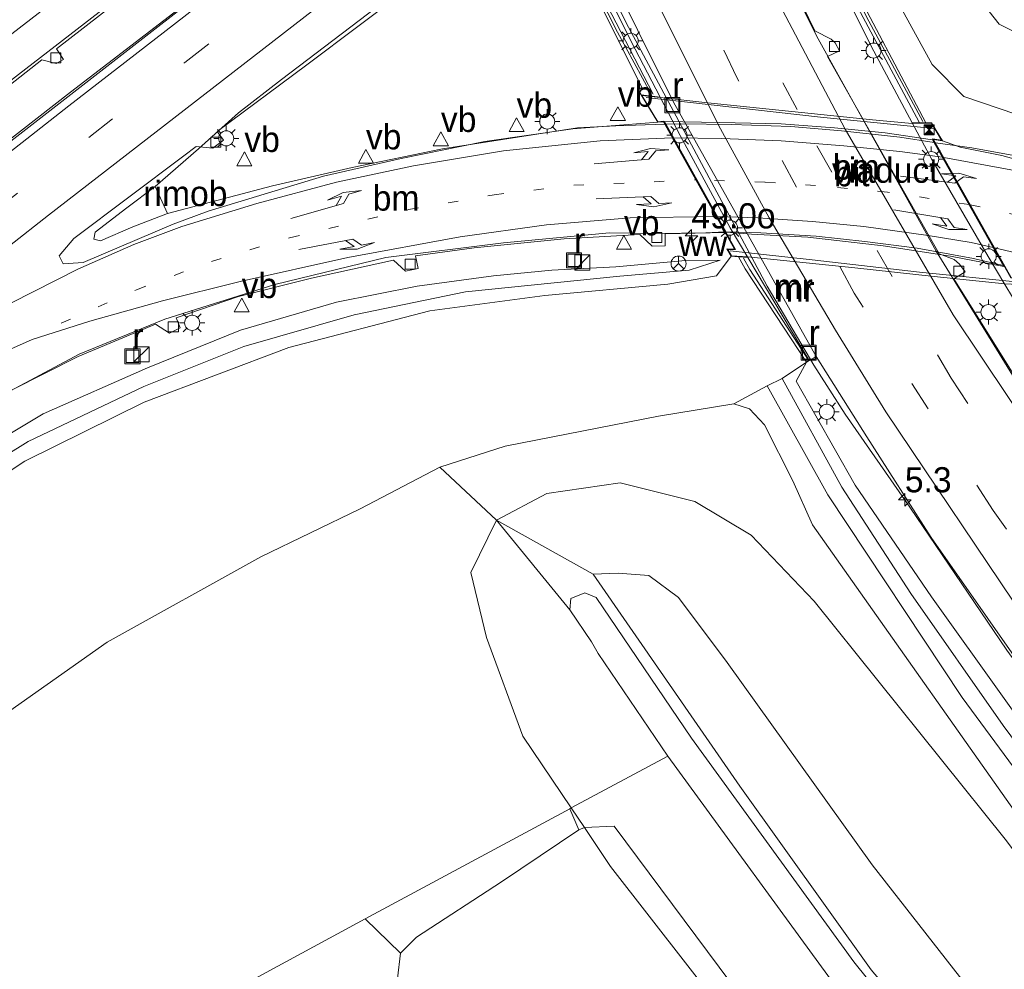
# Model space of a CAD drawing. Header units: millimetres. Extents: x 82463 to 85160, y 450000 to 452470.
# Tile 43 of 98: x 83628 to 83726, y 450859 to 450954. Entities that reach past the tile are written whole.
import ezdxf
from ezdxf.enums import TextEntityAlignment as Align

# ---------------------------------------------------------------- set-up
doc = ezdxf.new("R2010")
doc.units = ezdxf.units.MM
doc.linetypes.add('13strp', pattern=[4, 1, -3])
doc.linetypes.add('39strp', pattern=[12, 3, -9])
for name, color, linetype, lineweight in [('af-b1-rasterhekwerk', 8, 'hekwerk', 18), ('af-b5-muur', 8, 'muur', 18), ('af-bs-muur', 8, 'muur', 18), ('af-bs-rasterhekwerk', 8, 'hekwerk', 18), ('as-bs-kilometr', 13, 'Continuous', 18), ('bp-b5-boom', 93, 'Continuous', 18), ('bw-bs-rona', 8, 'Continuous', 18), ('gr-b1-geleiderail', 213, 'geleiderail', 18), ('gr-b5-rimob', 213, 'Continuous', 18), ('gr-bs-geleiderail', 213, 'geleiderail', 18), ('gw-bs-insteekwatergang', 93, 'Continuous', 18), ('gw-bs-kruinlijn', 93, 'Continuous', 18), ('gw-bs-teenlijn', 93, 'Continuous', 18), ('kw-b6-viaduct', 173, 'Continuous', 18), ('mk-b1-13streep 0.45', 8, '13strp', 18), ('mk-b1-pijlli750', 8, 'Continuous', 18), ('mk-b1-pijlre750', 8, 'Continuous', 18), ('mk-b1-streep 0.15', 8, 'Continuous', 18), ('mk-bs-13streep 0.45', 8, '13strp', 18), ('mk-bs-39streep 0.15', 8, '39strp', 18), ('mk-bs-pijlli750', 8, 'Continuous', 18), ('mk-bs-pijlre750', 8, 'Continuous', 18), ('mk-bs-streep 0.15', 8, 'Continuous', 18), ('og-b1-inrichtingselement', 253, 'Continuous', 18), ('og-b1-terreinafscheiding', 253, 'Continuous', 18), ('og-bs-inrichtingselement', 253, 'Continuous', 18), ('og-bs-maaiveld', 253, 'Continuous', 18), ('og-bs-terreinafscheiding', 253, 'Continuous', 18), ('vh-b6-verh_soort', 8, 'Continuous', 18), ('wh-bs-kolk', 8, 'Continuous', 18), ('wh-bs-put', 8, 'Continuous', 18), ('wh-bs-waterlijn', 133, 'Continuous', 18), ('wm-bs-lichtmast', 8, 'Continuous', 18), ('wm-bs-verkeersbord', 8, 'Continuous', 18)]:
    doc.layers.add(name, color=color, linetype=linetype, lineweight=lineweight)
doc.styles.add('rtw_iso', font='iso-rtw.shx')
doc.linetypes.add('geleiderail', pattern='A,2,-1,[175,RTW.shx,S=0.5,R=0,X=0,Y=0],-1', length=4)
doc.linetypes.add('hekwerk', pattern='A,7,-1.5,[1,RTW.shx,S=0.75,R=0,X=0,Y=0],-1.5', length=10)
doc.linetypes.add('muur', pattern='A,8,-1,[6,RTW.shx,S=0.75,R=90,X=0,Y=0],-1', length=10)

# ---------------------------------------------------------------- blocks, each defined once
blk = doc.blocks.new('dtbattr-r')
at = {"style": 'rtw_iso'}
blk.add_attdef('TAG', text='', height=2.5, dxfattribs=at).set_placement((0, 0), align=Align.MIDDLE_CENTER)
blk = doc.blocks.new('kolk')
blk.add_lwpolyline([(-0.5, -0.5), (0.5, -0.5), (0.5, 0.5), (-0.5, 0.5)], close=True)
blk = doc.blocks.new('put')
for p, q in [((0.75, 0.75), (-0.75, 0.75)), ((-0.75, 0.75), (-0.75, -0.75)), ((0.75, -0.75), (0.75, 0.75)), ((-0.75, -0.75), (0.75, -0.75))]:
    blk.add_line(p, q)
blk.add_lwpolyline([(-0.625, 0.625), (0.625, 0.625), (0.625, -0.625), (-0.625, -0.625)], close=True)
blk = doc.blocks.new('dtbattr')
at = {"style": 'rtw_iso'}
blk.add_attdef('TAG', (0.591, 0.868), '', height=2.5, dxfattribs=at)
blk = doc.blocks.new('verkeersbord')
for p, q in [((0, 0.75), (-0.75, -0.625)), ((0.75, -0.625), (0, 0.75)), ((-0.75, -0.625), (0.75, -0.625))]:
    blk.add_line(p, q)
blk = doc.blocks.new('wegwijzer')
for q in [(-0.53, -0.53), (0, 0.75), (0.53, -0.53)]:
    blk.add_line((0, 0), q)
blk.add_circle((0, 0), 0.75)
blk = doc.blocks.new('camera')
h = blk.add_hatch(color=256)
h.paths.add_polyline_path([(0.5, 0.5), (-0.5, 0.5), (0, 0)])
h.paths.add_polyline_path([(0, 0), (-0.5, -0.5), (0.5, -0.5)])
for p, q in [((-0.5, 0.5), (0.5, -0.5)), ((0.5, 0.5), (-0.5, -0.5))]:
    blk.add_line(p, q)
blk.add_lwpolyline([(-0.5, 0.5), (0.5, 0.5), (0.5, -0.5), (-0.5, -0.5)], close=True)
blk = doc.blocks.new('pijll')
for p, q in [((5.7, 1.05, 0.1), (4, 0.75, 0.1)), ((7.5, 0.75, 0.1), (5.7, 1.05, 0.1)), ((0, 0, 0.1), (5.45, 0, 0.1)), ((4, 0.75, 0.1), (5.45, 0.75, 0.1)), ((5.45, 0.75, 0.1), (4.7, 0, 0.1)), ((6.2, 0.75, 0.1), (5.45, 0, 0.1)), ((7.5, 0.75, 0.1), (6.2, 0.75, 0.1))]:
    blk.add_line(p, q)
blk = doc.blocks.new('pijlr')
for p, q in [((0, 0, 0.1), (5.45, 0, 0.1)), ((5.45, -0.75, 0.1), (4.7, 0, 0.1)), ((6.2, -0.75, 0.1), (5.45, 0, 0.1)), ((4, -0.75, 0.1), (5.45, -0.75, 0.1)), ((5.7, -1.05, 0.1), (4, -0.75, 0.1)), ((7.5, -0.75, 0.1), (5.7, -1.05, 0.1)), ((7.5, -0.75, 0.1), (6.2, -0.75, 0.1))]:
    blk.add_line(p, q)
blk = doc.blocks.new('dtbattr-l')
at = {"style": 'rtw_iso'}
blk.add_attdef('TAG', (0, 0), '', height=2.5, dxfattribs=at)
blk = doc.blocks.new('kast')
blk.add_line((-0.75, -0.75), (0.75, 0.75))
blk.add_lwpolyline([(-0.75, 0.75), (0.75, 0.75), (0.75, -0.75), (-0.75, -0.75)], close=True)
blk = doc.blocks.new('lantaarnpaal')
for p, q in [((0, 0.75), (0, 1.25)), ((-0.75, 0), (-1.25, 0)), ((-0.884, 0.884), (-0.53, 0.53)), ((0.53, 0.53), (0.884, 0.884)), ((0.75, 0), (1.25, 0)), ((-0.53, -0.53), (-0.884, -0.884)), ((0, -0.75), (0, -1.25)), ((0.53, -0.53), (0.884, -0.884))]:
    blk.add_line(p, q)
blk.add_circle((0, 0), 0.75)
blk = doc.blocks.new('hecto')
for p, q in [((0, 0.625), (-0.625, 0)), ((0, -0.625), (0, 0.625)), ((-0.625, 0), (0.625, 0)), ((0.625, 0), (0, -0.625))]:
    blk.add_line(p, q)

msp = doc.modelspace()

# ---------------------------------------------------------------- linework, layer by layer
at = {"layer": 'af-b1-rasterhekwerk'}
for points in [[(83690.655, 450946.185, 6.651), (83707.983, 450944.205, 6.431), (83719.252, 450943.093, 6.224)], [(83727.733, 450927.81, 5.388), (83717.828, 450928.817, 5.512), (83707.172, 450930.02, 5.719), (83699.009, 450930.923, 5.953)]]:
    msp.add_polyline3d(points, dxfattribs=at)
at = {"layer": 'af-b5-muur'}
for points in [[(83718.451, 450943.655, 6.131), (83717.098, 450943.644, -0.656), (83713.282, 450950.773, -0.656), (83708.308, 450960.718, -0.656), (83703.4, 450970.99, -0.656), (83700.836, 450976.488, 0.033), (83699.5, 450980.095, 0.049), (83700.385, 450980.793, 5.944), (83700.544, 450980.493, 5.942), (83710.46, 450958.811, 6.131)], [(83681.537, 450966.562, 0.128), (83684.447, 450961.281, 0.128), (83689.146, 450951.814, 0.128), (83692.051, 450946.214, 0.128), (83690.146, 450946.445, 6.678), (83689.858, 450946.921, 6.722), (83690.226, 450947.149, 6.722), (83681.028, 450965.689, 6.293), (83680.476, 450965.307, 6.293), (83680.291, 450965.641, 6.293)], [(83706.856, 450920.03, 0.197), (83706.597, 450919.848, 0.105), (83700.515, 450929.132, 5.892), (83699.835, 450930.342, 5.878), (83700.752, 450930.275, 0.143)]]:
    msp.add_polyline3d(points, close=True, dxfattribs=at)
msp.add_polyline3d([(83686.27, 450959.991, 0.252), (83693.376, 450945.704, -0.103), (83707.551, 450920.427, -0.117), (83706.856, 450920.03, 0.197), (83700.752, 450930.275, 0.143), (83698.996, 450933.223, 0.128), (83694.036, 450942.387, 0.128), (83692.051, 450946.214, 0.128), (83689.146, 450951.814, 0.128), (83684.447, 450961.281, 0.128)], dxfattribs=at)
at = {"layer": 'af-bs-muur'}
for points in [[(83717.78, 450943.733, 6.178), (83709.681, 450958.94, 6.155), (83701.926, 450975.393, 6.137), (83699.871, 450980.197, 6.137)], [(83691.349, 450946.491, 6.739), (83686.318, 450956.244, 6.606), (83683.046, 450962.848, 6.523), (83681.498, 450966.379, 6.417)], [(83706.78, 450920.036, 0.986), (83700.964, 450929.072, 5.857), (83700.329, 450930.199, 5.88)]]:
    msp.add_polyline3d(points, dxfattribs=at)
at = {"layer": 'af-bs-rasterhekwerk'}
for points in [[(83700.22, 450980.358, 5.971), (83704.53, 450970.813, 6.036), (83708.707, 450961.895, 6.132), (83712.791, 450953.746, 6.187), (83718.15, 450943.791, 6.201)], [(83681.248, 450966.168, 6.403), (83684.958, 450958.293, 6.569), (83687.801, 450952.672, 6.67), (83691.107, 450946.565, 6.725)], [(83597.217, 450828.949, -0.88), (83596.469, 450829.65, -0.735), (83579.832, 450846.536, -0.037), (83588.588, 450854.468, -0.01), (83594.996, 450859.547, -0.011), (83612.749, 450873.732, 0.174), (83625.13, 450883.586, 0.229), (83637.07, 450892.02, 0.16), (83652.344, 450900.491, 0.059), (83662.234, 450905.26, 0.188), (83670.156, 450909.425, 0.695), (83675.789, 450904.14, 0.229), (83683.083, 450895.21, -4.553)], [(83692.818, 450880.673, -4.553), (83683.22, 450875.515, -0.983), (83683.069, 450875.434, -0.927), (83662.715, 450864.489, -0.765), (83630.01, 450846.772, -0.735), (83606.773, 450834.962, -0.712), (83596.469, 450829.65, -0.735)], [(83662.715, 450864.489, -0.765), (83666.23, 450861.064, -0.617), (83665.934, 450858.554, -0.626), (83681.227, 450838.199, -0.663), (83683.686, 450835.218, -0.805), (83690.438, 450826.46, -0.92), (83691.961, 450825.18, -0.971), (83694.524, 450824.14, -0.971), (83706.951, 450833.273, -0.934), (83710.814, 450836.477, -0.934), (83712.144, 450838.068, -1.094), (83712.122, 450840.88, -1.508), (83699.065, 450858.143, -1.444), (83687.487, 450873.71, -1.467), (83684.532, 450873.566, -0.928), (83683.957, 450873.331, -0.87), (83683.069, 450875.434, -0.927)], [(83666.23, 450861.064, -0.617), (83667.837, 450862.68, -0.713), (83676.273, 450868.182, -0.755), (83683.957, 450873.331, -0.87)]]:
    msp.add_polyline3d(points, dxfattribs=at)
at = {"layer": 'bp-b5-boom'}
msp.add_polyline3d([(83701.105, 450902.649, -0.204), (83707.347, 450896.087, -0.813), (83726.351, 450872.425, -0.928), (83750.385, 450840.503, -1.509), (83771.271, 450813.468, -2.344), (83789.868, 450787.524, -2.893), (83800.855, 450770.421, -3.179), (83789.901, 450780.777, -3.179), (83775.135, 450795.474, -3.192), (83760.073, 450812.639, -3.308), (83746.274, 450828.595, -3.368), (83729.896, 450848.406, -3.372), (83713.117, 450869.863, -3.266), (83698.719, 450889.997, -3.215), (83693.879, 450896.451, -3.206), (83690.923, 450898.638, -3.169), (83687.87, 450898.88, -3.349), (83685.391, 450898.77, -3.571), (83675.789, 450904.14, 0.229), (83680.772, 450906.776, 0.049), (83688.066, 450907.854, -0.144), (83695.481, 450905.999, -0.121)], close=True, dxfattribs=at)
at = {"layer": 'gr-b1-geleiderail'}
for points in [[(83719.286, 450941.69, 6.802), (83715.86, 450942.223, 6.826), (83710.06, 450942.869, 6.959), (83705.024, 450943.287, 7.019), (83699.176, 450943.494, 7.143), (83694.11, 450943.563, 7.212), (83692.634, 450943.52, 7.225)], [(83698.6, 450932.818, 6.577), (83702.068, 450932.724, 6.532), (83707.571, 450932.366, 6.44), (83712.382, 450931.834, 6.344), (83717.607, 450931.176, 6.197), (83723.204, 450930.169, 6.077), (83726.16, 450929.473, 6.009)]]:
    msp.add_polyline3d(points, dxfattribs=at)
at = {"layer": 'gr-b5-rimob'}
msp.add_polyline3d([(83639.634, 450933.296, 7.561), (83636.418, 450931.928, 7.612), (83635.766, 450932.081, 7.612), (83635.892, 450932.765, 7.603), (83639.036, 450935.214, 7.529), (83641.86, 450937.32, 7.465), (83643.083, 450934.628, 7.649)], close=True, dxfattribs=at)
at = {"layer": 'gr-bs-geleiderail'}
for points in [[(83830.718, 450785.29, -1.394), (83823.771, 450793.999, -1.38), (83813.775, 450806.625, -1.329), (83787.914, 450837.835, -0.919), (83771.876, 450857.441, -0.619), (83759.198, 450873.453, -0.481), (83747.336, 450888.91, -0.297), (83731.474, 450911.888, -0.172), (83727.088, 450918.558, -0.156), (83719.496, 450930.899, -0.017), (83707.589, 450952.3, 0.096), (83701.516, 450964.592, 0.116), (83698.167, 450972.21, 0.122), (83693.677, 450982.783, 0.131), (83688.619, 450996.306, 0.164), (83682.035, 451017.099, 0.179), (83677.028, 451037.329, 0.274), (83674.067, 451053.05, 0.325), (83671.785, 451068.085, 0.359), (83670.922, 451075.931, 0.331), (83670.511, 451081.751, 0.376)], [(83818.933, 450774.488, -1.868), (83814.584, 450780.057, -1.744), (83801.356, 450796.463, -1.302), (83787.631, 450813.3, -1.09), (83770.022, 450834.441, -0.375), (83754.415, 450853.96, 0.04), (83744.099, 450867.185, 0.243), (83734.649, 450879.972, 0.58), (83726.518, 450891.209, 0.626), (83716.869, 450905.433, 0.704), (83710.443, 450914.671, 0.644), (83707.337, 450919.56, 0.631), (83702.695, 450927.392, 0.624), (83688.654, 450953.657, 0.706), (83683.023, 450965.054, 0.706), (83676.923, 450979.927, 0.706), (83673.022, 450990.984, 0.706), (83668.866, 451003.446, 0.715), (83666.49, 451011.705, 0.725), (83663.279, 451022.649, 0.748), (83657.982, 451050.801, 0.982), (83656.336, 451061.956, 1.077), (83655.16, 451071.808, 1.097), (83654.378, 451079.092, 1.184)], [(83495.087, 450835.019, 9.186), (83502.489, 450841.314, 9.192), (83507.476, 450845.221, 9.183), (83515.211, 450851.498, 9.142), (83529.549, 450863.321, 9.059), (83545.113, 450876.183, 8.958), (83561.518, 450889.51, 8.724), (83577.275, 450902.242, 8.572), (83592.54, 450914.413, 8.351), (83606.421, 450925.573, 8.195), (83619.852, 450936.138, 8.007), (83633.452, 450946.699, 7.759), (83656.126, 450964.179, 7.313), (83660.198, 450967.405, 7.276), (83665.416, 450971.656, 7.203), (83669.164, 450974.761, 7.157), (83675.736, 450979.767, 6.236)], [(83494.631, 450840.184, 8.799), (83511.962, 450854.689, 8.811), (83538.773, 450876.848, 8.618), (83551.091, 450886.931, 8.563), (83566.696, 450899.625, 8.397), (83583.206, 450912.888, 8.232), (83598.795, 450925.321, 8.117), (83613.533, 450936.962, 7.832), (83628.269, 450948.463, 7.58), (83642.862, 450959.777, 7.258), (83655.56, 450969.593, 7.001), (83667.271, 450978.589, 6.757)], [(83641.86, 450937.32, 7.465), (83646.157, 450941.082, 7.41), (83650.148, 450944.642, 7.308), (83654.419, 450947.956, 7.258), (83673.297, 450962.36, 6.904)], [(83643.083, 450934.628, 7.649), (83653.521, 450937.395, 7.51), (83661.449, 450939.212, 7.363), (83670.406, 450941.056, 7.28), (83683.822, 450943.143, 7.252)], [(83692.521, 450943.517, 7.226), (83687.65, 450943.365, 7.18), (83683.822, 450943.143, 7.252)], [(83840.547, 450887.509, 0.77), (83836.296, 450888.479, 1.552), (83831.372, 450890.049, 1.694), (83826.739, 450891.766, 1.85), (83818.947, 450895.453, 2.241), (83812.819, 450898.651, 2.553), (83806.683, 450901.967, 2.999), (83798.262, 450906.833, 3.49), (83789.642, 450912.015, 3.987), (83781.309, 450917.052, 4.465), (83774.12, 450921.3, 4.763), (83768.245, 450924.496, 5.02), (83761.838, 450927.736, 5.292), (83756.536, 450930.242, 5.48), (83750.637, 450932.745, 5.691), (83745.163, 450934.823, 5.861), (83738.579, 450937.069, 6.059), (83733.253, 450938.792, 6.238), (83727.201, 450940.399, 6.431), (83723.038, 450941.149, 6.629), (83719.412, 450941.67, 6.801)], [(83698.483, 450932.821, 6.578), (83696.581, 450932.716, 6.546), (83691.718, 450932.639, 6.546), (83687.027, 450932.719, 6.648)], [(83687.027, 450932.719, 6.648), (83676.486, 450931.733, 6.726), (83664.767, 450930.273, 6.86), (83653.739, 450927.581, 7.045), (83642.816, 450924.139, 7.234), (83634.299, 450920.655, 7.349), (83622.041, 450914.109, 7.672), (83611.317, 450907.041, 7.925), (83599.04, 450897.889, 8.008), (83587.233, 450888.812, 8.165), (83565.765, 450872.052, 8.367), (83529.584, 450842.532, 8.82), (83508.121, 450824.678, 8.91), (83496.826, 450815.324, 8.846)]]:
    msp.add_polyline3d(points, dxfattribs=at)
at = {"layer": 'gw-bs-insteekwatergang'}
for points in [[(83790.151, 450748.104, -1.505), (83784.343, 450755.01, -1.537), (83755.658, 450786.596, -1.14), (83734.081, 450811.906, -1.076), (83712.144, 450838.068, -1.094), (83706.344, 450844.985, -1.099), (83687.126, 450869.713, -0.928), (83684.532, 450873.566, -0.928), (83683.22, 450875.515, -0.983), (83678.401, 450882.672, -0.753), (83674.803, 450892.483, -0.569), (83673.246, 450898.95, -0.264), (83675.789, 450904.14, 0.229)], [(83685.391, 450898.77, -3.571), (83699.96, 450877.691, -3.838), (83713.021, 450859.434, -3.861), (83731.264, 450837.838, -3.76), (83750.414, 450816.237, -3.677), (83763.418, 450801.162, -3.718), (83767.658, 450796.744, -3.773), (83780.154, 450780.965, -3.723), (83794.553, 450763.515, -3.732), (83799.835, 450756.981, -3.732)]]:
    msp.add_polyline3d(points, dxfattribs=at)
at = {"layer": 'gw-bs-kruinlijn'}
for points in [[(83800.94, 450909.082, 2.549), (83782.818, 450921.368, 3.614), (83769.601, 450928.944, 4.213), (83753.94, 450936.271, 4.808), (83740.556, 450940.707, 5.246), (83727.41, 450944.516, 5.523), (83722.234, 450946.279, 5.85), (83719.08, 450949.459, 6.039), (83713.362, 450959.924, 5.993), (83707.049, 450973.755, 6.081), (83706.111, 450978.84, 5.878), (83707.187, 450981.837, 5.744), (83710.783, 450985.84, 5.546), (83735.638, 451005.132, 4.968)], [(83503.394, 450813.101, 9.603), (83535.308, 450840.07, 9.621), (83569.112, 450868.054, 9.209), (83589.735, 450884.528, 9.138), (83605.965, 450896.707, 8.732), (83616.813, 450904.254, 8.594), (83629.225, 450911.954, 8.29), (83640.739, 450917.428, 7.921), (83650.656, 450921.404, 7.782), (83661.649, 450924.557, 7.653), (83672.692, 450926.832, 7.358), (83688.051, 450928.408, 6.749), (83694.924, 450929.011, 6.279), (83698.018, 450929.988, 5.855)], [(83704.18, 450918.236, 0.948), (83710.124, 450907.419, 1.078), (83716.978, 450896.835, 1.055), (83726.135, 450883.714, 0.948), (83737.789, 450868.053, 0.672), (83751.511, 450850.212, 0.321), (83767.074, 450830.645, -0.223), (83778.472, 450815.866, -0.582), (83788.485, 450805.089, -0.804), (83799.042, 450792.682, -1.025), (83810.868, 450778.308, -1.376), (83815.701, 450771.525, -1.551)], [(83814.392, 450770.325, -1.637), (83807.154, 450779.847, -1.44), (83795.791, 450793.657, -1.062), (83786.39, 450804.72, -0.864), (83780.725, 450810.704, -0.808), (83768.88, 450826.285, -0.393), (83748.632, 450851.633, 0.201), (83734.229, 450869.98, 0.621), (83722.084, 450886.495, 0.787), (83708.726, 450906.669, 1.064), (83702.678, 450917.482, 0.948)]]:
    msp.add_polyline3d(points, dxfattribs=at)
at = {"layer": 'gw-bs-teenlijn'}
for points in [[(83739.461, 451000.634, 3.066), (83718.013, 450982.415, 3.102), (83715.93, 450979.779, 3.107), (83715.112, 450976.302, 3.107), (83722.401, 450957.727, 3.097), (83725.739, 450953.478, 3.107), (83731.723, 450950.505, 3.12), (83745.426, 450945.832, 3.102), (83761.347, 450938.35, 3.047), (83777.515, 450929.091, 2.834), (83786.83, 450922.75, 2.645), (83800.94, 450909.082, 2.549)], [(83698.018, 450929.988, 5.855), (83694.556, 450929.951, 5.836), (83687.64, 450929.333, 5.836), (83681.289, 450929.008, 5.836), (83675.496, 450928.43, 5.906), (83667.884, 450927.42, 6.136), (83659.88, 450925.817, 6.256), (83650.343, 450923.031, 6.348), (83641.075, 450919.288, 6.583), (83630.715, 450914.727, 6.8), (83621.831, 450909.424, 7.058), (83608.608, 450900.925, 7.344), (83595.277, 450891.177, 7.469), (83575.652, 450875.978, 7.672), (83568.41, 450870.151, 7.692), (83533.824, 450842.237, 8.041), (83502.274, 450815.778, 8.172), (83501.525, 450814.007, 8.154)], [(83816.83, 450772.56, -2.686), (83816.475, 450773.043, -2.676), (83801.389, 450791.602, -2.206), (83790.479, 450804.893, -1.993), (83783.707, 450812.02, -1.97), (83770.561, 450829.353, -1.339), (83755.837, 450847.791, -0.988), (83743.416, 450863.411, -0.578), (83733.482, 450876.293, -0.269), (83719.008, 450896.514, -0.066), (83711.438, 450907.634, 0.012), (83705.575, 450917.975, 0.012), (83706.597, 450919.848, 0.105)], [(83699.383, 450915.705, 0.142), (83700.941, 450915.198, 0.142), (83702.423, 450913.611, 0.095), (83705.235, 450908.039, 0.054), (83707.188, 450903.679, -0.283), (83730.813, 450870.203, -0.67), (83741.094, 450857.027, -0.919), (83754.876, 450839.533, -1.26), (83774.837, 450814.656, -1.966), (83794.433, 450791.059, -2.492), (83812.232, 450768.345, -2.911)]]:
    msp.add_polyline3d(points, dxfattribs=at)
at = {"layer": 'kw-b6-viaduct'}
msp.add_polyline3d([(83713.151, 450943.951, 6.436), (83717.096, 450943.594, 6.348), (83719.007, 450943.611, 6.371), (83720.012, 450941.927, 6.105), (83719.126, 450942.076, 6.096), (83726.912, 450928.238, 5.379), (83727.805, 450928.144, 5.379), (83728.137, 450927.506, 5.37), (83727.629, 450927.559, 5.379), (83726.323, 450927.636, 5.379), (83719.276, 450928.369, 5.517), (83711.391, 450929.228, 5.682), (83700.756, 450930.325, 5.889), (83699.145, 450930.433, 6.008), (83698.775, 450931.068, 6.031), (83699.532, 450931.043, 6.031), (83692.419, 450943.804, 6.518), (83691.83, 450943.754, 6.541), (83690.242, 450946.383, 6.812), (83692.045, 450946.164, 6.844), (83696.772, 450945.656, 6.702)], close=True, dxfattribs=at)
at = {"layer": 'mk-b1-13streep 0.45'}
msp.add_polyline3d([(83722.755, 450935.524, 5.636), (83714.663, 450936.765, 5.824), (83707.489, 450937.414, 5.976), (83702.45, 450937.763, 6.054), (83695.726, 450937.973, 6.149)], dxfattribs=at)
at = {"layer": 'mk-b1-streep 0.15'}
for points in [[(83693.282, 450942.153, 6.417), (83693.279, 450942.153, 6.417)], [(83720.107, 450940.23, 5.938), (83715.882, 450940.8, 6.031), (83710.308, 450941.349, 6.151), (83704.091, 450941.856, 6.266), (83698.144, 450942.1, 6.376), (83693.397, 450942.152, 6.416)], [(83697.758, 450934.328, 5.924), (83701.767, 450934.201, 5.861), (83707.182, 450933.845, 5.769), (83712.281, 450933.327, 5.668), (83718.682, 450932.463, 5.517), (83722.979, 450931.738, 5.42), (83725.156, 450931.256, 5.385)]]:
    msp.add_polyline3d(points, dxfattribs=at)
at = {"layer": 'mk-bs-13streep 0.45'}
for points in [[(83632.517, 450923.723, 6.794), (83640.004, 450927.047, 6.739), (83647.448, 450929.876, 6.615), (83655.217, 450932.223, 6.481), (83667.05, 450935.017, 6.325), (83675.534, 450936.491, 6.256), (83683.461, 450937.443, 6.178), (83695.61, 450937.976, 6.151)], [(83722.88, 450935.505, 5.633), (83731.548, 450933.564, 5.36), (83739.852, 450931.064, 5.062), (83748.195, 450928.098, 4.786), (83759.153, 450923.49, 4.34), (83769.977, 450917.656, 3.918)]]:
    msp.add_polyline3d(points, dxfattribs=at)
at = {"layer": 'mk-bs-39streep 0.15'}
for points in [[(83824.145, 450779.265, -2.314), (83817.709, 450787.518, -2.173), (83808.142, 450799.421, -1.98), (83784.703, 450827.888, -1.491), (83761.35, 450856.424, -0.961), (83740.405, 450883.683, -0.546), (83725.158, 450905.09, -0.338), (83711.339, 450926.719, -0.287), (83699.668, 450948.157, -0.209), (83689.08, 450970.53, -0.112), (83682.724, 450986.769, 0.008), (83674.886, 451008.716, 0.008), (83668.82, 451031.233, 0.008), (83665.517, 451049.7, 0.008), (83661.871, 451077.349, 0.197), (83660.802, 451093.174, 0.315)], [(83664.553, 451088.761, 0.031), (83664.638, 451086.927, 0.012), (83666.663, 451065.716, -0.181), (83668.821, 451052.018, -0.287), (83673.317, 451030.155, -0.287), (83678.716, 451009.317, -0.287), (83684.262, 450993.592, -0.287), (83692.314, 450972.204, -0.287), (83698.517, 450958.173, -0.292), (83707.626, 450941.351, -0.504), (83720.96, 450918.249, -0.518), (83734.574, 450897.925, -0.587), (83750.728, 450875.826, -0.873), (83764.074, 450858.765, -1.053), (83787.448, 450830.159, -1.542), (83804.967, 450808.927, -1.874), (83820.533, 450789.826, -2.1), (83826.81, 450781.708, -2.23)], [(83495.637, 450828.792, 8.361), (83513.66, 450844.06, 8.374), (83531.989, 450859.29, 8.287), (83550.736, 450874.78, 8.103), (83569.242, 450889.883, 7.947), (83588.085, 450904.985, 7.713), (83606.925, 450919.963, 7.492), (83625.802, 450934.822, 7.125), (83644.809, 450949.662, 6.803), (83663.734, 450964.288, 6.504), (83677.513, 450974.907, 6.228)]]:
    msp.add_polyline3d(points, dxfattribs=at)
at = {"layer": 'mk-bs-streep 0.15'}
for points in [[(83656.871, 451097.799, 0.471), (83656.945, 451094.122, 0.45), (83658.244, 451076.292, 0.331), (83660.403, 451058.677, 0.199), (83662.598, 451045.666, 0.177), (83665.647, 451030.391, 0.132), (83669.506, 451015.014, 0.113), (83674.144, 450999.472, 0.133), (83679.594, 450983.86, 0.127), (83685.762, 450968.872, 0.078), (83691.316, 450956.535, 0.092), (83697.854, 450943.424, 0.021), (83702.869, 450934.219, -0.038), (83709.48, 450923.033, -0.123), (83714.476, 450914.904, -0.108), (83728.42, 450894.15, -0.241), (83742.527, 450874.754, -0.467), (83756.456, 450856.829, -0.813), (83771.078, 450838.74, -1.168), (83787.082, 450819.311, -1.62), (83804.828, 450797.804, -2.072), (83819.271, 450779.818, -2.353), (83821.55, 450776.887, -2.414)], [(83829.482, 450784.157, -1.994), (83826.356, 450788.218, -1.961), (83808.192, 450810.536, -1.777), (83782.53, 450841.756, -1.399), (83757.056, 450873.503, -0.947), (83737.869, 450899.581, -0.73), (83721.169, 450924.565, -0.596), (83710.438, 450943.008, -0.495), (83703.207, 450956.77, -0.421), (83694.38, 450976.226, -0.38), (83688.34, 450991.293, -0.172), (83681.707, 451010.926, -0.172), (83675.946, 451032.811, -0.172), (83671.978, 451055.035, -0.172), (83670.651, 451063.553, -0.177), (83669.265, 451075.113, -0.14), (83668.659, 451083.931, -0.08)], [(83494.253, 450844.46, 8.165), (83514.383, 450861.321, 8.09), (83535.302, 450878.628, 8.007), (83553.968, 450893.889, 7.837), (83580.411, 450915.247, 7.635), (83598.437, 450929.644, 7.387), (83619, 450945.857, 7.143), (83636.181, 450959.179, 6.702), (83656.103, 450974.508, 6.367), (83672.693, 450987.186, 6.011)], [(83495.229, 450833.419, 8.468), (83514.292, 450849.337, 8.411), (83531.087, 450863.283, 8.365), (83551.499, 450880.147, 8.085), (83574.718, 450898.986, 7.874), (83593.967, 450914.373, 7.699), (83614.072, 450930.293, 7.456), (83633.281, 450945.335, 7.111), (83646.772, 450955.791, 6.877), (83665.971, 450970.625, 6.532), (83676.225, 450978.43, 6.409)], [(83678.864, 450971.213, 6.281), (83662.32, 450958.554, 6.463), (83631.265, 450934.469, 6.991), (83619.58, 450925.334, 7.272), (83599.541, 450909.417, 7.426), (83589.874, 450901.636, 7.536), (83577.889, 450892.017, 7.636), (83571.229, 450886.761, 7.701)], [(83693.279, 450942.153, 6.417), (83686.097, 450941.85, 6.408), (83676.481, 450940.879, 6.408), (83667.517, 450939.378, 6.504), (83659.883, 450937.745, 6.596), (83651.961, 450935.617, 6.72), (83644.497, 450933.327, 6.808), (83639.722, 450931.559, 6.835), (83634.154, 450929.106, 6.895), (83627.586, 450925.735, 6.991), (83621.547, 450922.472, 7.157)], [(83720.231, 450940.213, 5.935), (83727.644, 450938.843, 5.673), (83733.698, 450937.31, 5.484), (83743.985, 450934.077, 5.14), (83753.739, 450930.42, 4.795), (83762.045, 450926.728, 4.52), (83770.345, 450922.331, 4.147), (83780.899, 450916.067, 3.679), (83790.05, 450910.403, 3.224), (83800.649, 450903.948, 2.631), (83810.681, 450898.229, 2.02), (83822.362, 450892.203, 1.386), (83832.674, 450888.158, 0.986), (83840.301, 450886.149, 0.738)], [(83496.449, 450819.593, 8.202), (83507.696, 450829.17, 8.227), (83525.027, 450843.537, 8.195), (83538.423, 450854.508, 8.08), (83552.052, 450865.547, 7.906), (83562.963, 450874.332, 7.768), (83576.855, 450885.32, 7.644), (83587.048, 450893.279, 7.561), (83597.805, 450901.477, 7.419), (83608.155, 450909.071, 7.263), (83615.006, 450913.889, 7.226), (83621.692, 450918.062, 7.051), (83625.637, 450920.341, 6.936), (83629.611, 450922.1, 6.872), (83635.36, 450923.929, 6.748), (83642.584, 450925.965, 6.61), (83650.311, 450927.859, 6.454), (83661.02, 450930.267, 6.256), (83672.163, 450932.31, 6.109), (83680.768, 450933.513, 6.013), (83689.062, 450934.21, 5.953), (83697.651, 450934.331, 5.926)], [(83856.124, 450868.495, 1.01), (83849.776, 450868.769, 1.143), (83843.406, 450869.514, 1.372), (83836.964, 450870.726, 1.561), (83829.331, 450872.71, 1.754), (83822.053, 450875.244, 2.02), (83813.909, 450878.786, 2.255), (83807.169, 450882.541, 2.434), (83801.316, 450886.682, 2.608), (83795.394, 450891.564, 2.755), (83789.22, 450897.169, 2.916), (83784.103, 450901.884, 3.04), (83778.065, 450907.05, 3.311), (83774.066, 450910.258, 3.477), (83769.563, 450913.468, 3.674), (83764.571, 450916.519, 3.863), (83758.905, 450919.5, 4.12), (83752.635, 450922.414, 4.377), (83746.77, 450924.794, 4.616), (83738.571, 450927.685, 4.901), (83730.775, 450929.936, 5.204), (83725.287, 450931.227, 5.383)]]:
    msp.add_polyline3d(points, dxfattribs=at)
at = {"layer": 'og-b1-terreinafscheiding'}
for points in [[(83719.134, 450941.96, 5.878), (83714.401, 450942.652, 6.192), (83709.393, 450943.145, 6.256), (83704.091, 450943.545, 6.357), (83697.984, 450943.69, 6.436), (83692.478, 450943.8, 6.417)], [(83698.613, 450932.794, 5.799), (83692.478, 450943.8, 6.417)], [(83726.224, 450929.359, 5.878), (83719.134, 450941.96, 5.878)], [(83698.613, 450932.794, 5.799), (83701.145, 450932.564, 5.806), (83706.744, 450932.272, 5.691), (83714.224, 450931.43, 5.517), (83720.897, 450930.397, 5.383), (83726.224, 450929.359, 5.878)]]:
    msp.add_polyline3d(points, dxfattribs=at)
at = {"layer": 'og-bs-maaiveld'}
for points in [[(83719.221, 450942.009, 5.878), (83720.11, 450941.86, 5.873), (83719.035, 450943.661, 6.118), (83718.451, 450943.655, 6.131), (83710.46, 450958.811, 6.131), (83700.544, 450980.493, 5.942), (83700.912, 450980.695, 5.947), (83700.557, 450981.654, 5.846), (83699.933, 450981.267, 5.809), (83699.705, 450981.902, 5.915)], [(83692.391, 450943.751, 6.417), (83691.803, 450943.702, 6.422), (83690.146, 450946.445, 6.678), (83689.858, 450946.921, 6.722), (83690.226, 450947.149, 6.722), (83681.028, 450965.689, 6.293), (83680.476, 450965.307, 6.293), (83680.291, 450965.641, 6.293), (83680.01, 450966.148, 6.293), (83680.554, 450966.593, 6.228), (83680.281, 450967.34, 6.228)], [(83684.447, 450961.281, 0.128), (83689.146, 450951.814, 0.128), (83692.051, 450946.214, 0.128), (83694.036, 450942.387, 0.128), (83698.996, 450933.223, 0.128), (83700.752, 450930.275, 0.143), (83706.856, 450920.03, 0.197), (83706.597, 450919.848, 0.105), (83700.515, 450929.132, 5.892), (83699.835, 450930.342, 5.878), (83699.115, 450930.385, 5.841), (83698.686, 450931.121, 5.841), (83699.445, 450931.096, 5.799), (83698.526, 450932.745, 5.799)], [(83708.308, 450960.718, -0.656), (83713.282, 450950.773, -0.656), (83717.098, 450943.644, -0.656), (83719.038, 450940.021, -0.656), (83724.665, 450930.371, -0.656), (83726.319, 450927.586, -0.656), (83727.083, 450926.298, -0.656), (83735.518, 450913.128, -0.739), (83735.916, 450913.352, -0.67), (83727.625, 450927.509, 5.334), (83728.224, 450927.447, 5.218), (83727.837, 450928.191, 5.218), (83726.943, 450928.285, 5.218), (83726.311, 450929.408, 5.878)], [(83690.146, 450946.445, 6.678), (83692.051, 450946.214, 0.128)], [(83699.835, 450930.342, 5.878), (83700.752, 450930.275, 0.143)]]:
    msp.add_polyline3d(points, dxfattribs=at)
at = {"layer": 'og-bs-terreinafscheiding'}
for points in [[(83653.349, 451101.943, 0.428), (83653.352, 451101.151, 0.423), (83654.164, 451088.802, 0.34), (83655.464, 451073.239, 0.229), (83658.003, 451055.555, 0.229), (83659.483, 451045.981, 0.229), (83663.681, 451022.916, 0.229), (83669.291, 451003.324, 0.229), (83676.25, 450983.091, 0.229), (83682.998, 450967.444, 0.229), (83686.27, 450959.991, 0.252), (83693.376, 450945.704, -0.103), (83707.551, 450920.427, -0.117), (83712.586, 450912.42, -0.158), (83718.973, 450902.403, -0.163), (83730.249, 450886.296, -0.246), (83742.881, 450869.098, -0.426), (83752.162, 450856.893, -0.721), (83765.401, 450840.784, -1.182), (83782.54, 450819.725, -1.689), (83801.412, 450797.176, -2.169), (83816.919, 450778.051, -2.575), (83819.352, 450774.872, -2.63)], [(83673.924, 450983.415, 5.897), (83671.307, 450981.548, 6.086), (83671.972, 450980.545, 6.063), (83671.069, 450980.089, 6.054), (83669.556, 450980.245, 6.04), (83651.693, 450966.227, 6.491), (83652.275, 450965.303, 6.504), (83651.519, 450964.821, 6.514), (83650.154, 450965.096, 6.532), (83632.055, 450951, 6.95), (83632.75, 450949.961, 6.927), (83632.005, 450949.55, 6.927), (83630.59, 450949.905, 7.001), (83612.615, 450935.785, 7.263)], [(83675.638, 450980.035, 6.31), (83669.187, 450974.976, 6.399), (83666.264, 450972.293, 6.376), (83661.897, 450968.669, 6.472), (83653.167, 450961.769, 6.624), (83642.11, 450953.196, 6.89), (83628.119, 450942.304, 7.056), (83616.339, 450933.184, 7.354), (83602.78, 450922.454, 7.561), (83587.944, 450910.468, 7.635), (83574.505, 450899.756, 7.727), (83560.691, 450888.519, 7.993), (83549.019, 450879.115, 8.117), (83534.259, 450866.869, 8.319), (83517.317, 450852.963, 8.397), (83505.864, 450843.474, 8.379), (83502.934, 450841.087, 8.411), (83499.643, 450838.909, 8.443), (83497.667, 450837.427, 8.503), (83495.065, 450835.277, 8.521)], [(83691.803, 450943.702, 6.422), (83683.373, 450943.061, 6.376), (83674.621, 450941.786, 6.376), (83666.312, 450940.117, 6.445), (83658.6, 450938.34, 6.533), (83647.119, 450934.877, 6.657), (83643.628, 450933.588, 6.657), (83634.682, 450929.775, 6.865), (83632.714, 450929.627, 6.902), (83632.3, 450930.441, 6.902), (83633.757, 450932.155, 6.837), (83644.699, 450940.369, 6.662), (83645.923, 450941.303, 6.785), (83647.57, 450941.126, 6.798), (83648.63, 450941.929, 6.753), (83648.006, 450942.784, 6.766), (83656.928, 450949.427, 6.711), (83667.333, 450957.282, 6.385), (83668.797, 450957.385, 6.394), (83669.886, 450958.198, 6.394), (83669.339, 450958.92, 6.394), (83672.633, 450961.544, 6.344), (83680.281, 450967.34, 6.228)], [(83727.217, 450918.601, -0.807), (83721.238, 450928.144, -0.735), (83722.37, 450928.828, -0.801), (83721.799, 450929.59, -0.776), (83721.269, 450930.046, -0.769), (83719.772, 450930.623, -0.715), (83708.685, 450950.238, -0.58), (83709.887, 450950.817, -0.65), (83709.43, 450951.622, -0.655), (83709.064, 450951.982, -0.598), (83707.42, 450952.813, -0.585), (83701.57, 450964.893, -0.536)], [(83698.526, 450932.745, 5.799), (83692.391, 450943.751, 6.417)], [(83717.098, 450943.644, -0.656), (83718.451, 450943.655, 6.131)], [(83726.311, 450929.408, 5.878), (83719.221, 450942.009, 5.878)], [(83720.11, 450941.86, 5.873), (83721.87, 450941.219, 5.765), (83726.002, 450940.404, 5.677), (83733.921, 450938.22, 5.489), (83741.639, 450935.764, 5.2), (83748.442, 450933.248, 5.002), (83755.134, 450930.545, 4.782), (83762.446, 450927.287, 4.497), (83768.021, 450924.483, 4.281), (83772.802, 450921.842, 4.051), (83778.956, 450918.381, 3.771), (83786.663, 450913.669, 3.408), (83793.283, 450909.698, 2.939), (83799.393, 450905.96, 2.622), (83799.608, 450906.161, 2.622), (83801.211, 450905.188, 2.544), (83806.885, 450901.944, 2.245), (83811.524, 450899.395, 1.974), (83820.027, 450894.942, 1.46), (83824.716, 450892.729, 1.267), (83830.081, 450890.552, 1.065), (83835.532, 450888.721, 0.908), (83840.669, 450887.425, 0.766)], [(83698.526, 450932.745, 5.799), (83692.536, 450932.617, 5.896), (83692.539, 450931.427, 5.85), (83691.262, 450931.374, 5.818), (83690.036, 450932.557, 5.818), (83682.499, 450932.132, 5.896), (83673.569, 450931.234, 5.965), (83667.72, 450930.419, 6.025), (83668.005, 450929.178, 6.062), (83666.751, 450928.893, 6.058), (83665.529, 450929.978, 6.113), (83657.384, 450928.216, 6.205), (83650.133, 450926.38, 6.302), (83643.931, 450924.248, 6.357), (83644.348, 450923.27, 6.385), (83643.266, 450922.723, 6.385), (83641.875, 450923.623, 6.362), (83634.208, 450920.41, 6.473), (83627.58, 450917.063, 6.703)], [(83699.115, 450930.385, 5.841), (83697.641, 450928.42, 6.265), (83692.798, 450927.61, 6.413), (83680.582, 450926.474, 6.915), (83669.169, 450924.941, 7.455), (83655.142, 450921.311, 7.681), (83640.771, 450915.865, 7.861), (83628.887, 450910.003, 8.276), (83608.722, 450896.629, 8.709), (83589.165, 450881.875, 9), (83570.44, 450866.768, 9.087), (83534.808, 450837.813, 9.562), (83504.232, 450812.159, 9.603), (83503.394, 450813.101, 9.603)], [(83706.856, 450920.03, 0.197), (83707.551, 450920.427, -0.117)], [(83706.597, 450919.848, 0.105), (83704.18, 450918.236, 0.948)], [(83702.678, 450917.482, 0.948), (83704.18, 450918.236, 0.948)], [(83702.678, 450917.482, 0.948), (83699.383, 450915.705, 0.142)], [(83670.156, 450909.425, 0.695), (83676.65, 450911.504, 0.552), (83691.895, 450914.47, 0.137), (83699.383, 450915.705, 0.142)], [(83675.789, 450904.14, 0.229), (83680.772, 450906.776, 0.049), (83688.066, 450907.854, -0.144), (83695.481, 450905.999, -0.121), (83701.105, 450902.649, -0.204), (83707.347, 450896.087, -0.813), (83726.351, 450872.425, -0.928), (83750.385, 450840.503, -1.509), (83771.271, 450813.468, -2.344)], [(83685.391, 450898.77, -3.571), (83675.789, 450904.14, 0.229)], [(83685.391, 450898.77, -3.571), (83687.87, 450898.88, -3.349), (83690.923, 450898.638, -3.169), (83693.879, 450896.451, -3.206), (83698.719, 450889.997, -3.215), (83713.117, 450869.863, -3.266), (83729.896, 450848.406, -3.372), (83746.274, 450828.595, -3.368), (83760.073, 450812.639, -3.308), (83775.135, 450795.474, -3.192)]]:
    msp.add_polyline3d(points, dxfattribs=at)
at = {"layer": 'vh-b6-verh_soort'}
msp.add_polyline3d([(83719.134, 450941.96, 5.878), (83726.224, 450929.359, 5.878), (83720.897, 450930.397, 5.383), (83714.224, 450931.43, 5.517), (83706.744, 450932.272, 5.691), (83701.145, 450932.564, 5.806), (83698.613, 450932.794, 5.799), (83692.478, 450943.8, 6.417), (83697.984, 450943.69, 6.436), (83704.091, 450943.545, 6.357), (83709.393, 450943.145, 6.256), (83714.401, 450942.652, 6.192)], close=True, dxfattribs=at)
at = {"layer": 'wh-bs-waterlijn'}
msp.add_polyline3d([(83796.434, 450753.864, -4.553), (83786.578, 450765.882, -4.553), (83761.594, 450795.338, -4.553), (83725.866, 450837.634, -4.553), (83709.868, 450857.258, -4.553), (83692.818, 450880.673, -4.553), (83685.881, 450890.869, -4.553), (83685.236, 450892.041, -4.553), (83683.083, 450895.21, -4.553), (83683.161, 450896.35, -4.553), (83684.554, 450896.924, -4.553), (83685.682, 450896.442, -4.553), (83695.168, 450882.464, -4.553), (83711.288, 450860.22, -4.553), (83731.8, 450834.708, -4.553), (83753.678, 450808.871, -4.553), (83763.771, 450797.237, -4.553), (83765.556, 450796.9, -4.553), (83766.229, 450796.014, -4.553), (83766.66, 450793.686, -4.553), (83782.692, 450774.595, -4.553), (83794.693, 450760.507, -4.553), (83798.542, 450755.796, -4.553)], dxfattribs=at)

# ---------------------------------------------------------------- block references
at = {"layer": 'af-b5-muur'}
ref = msp.add_blockref('dtbattr-r', (83703.34375, 450925.375, 2.068667), dxfattribs=at)
ref.add_attrib('TAG', 'mr', dxfattribs={"layer": '0', "height": 2.5, "style": 'rtw_iso'}).set_placement((83703.34375, 450925.375, 2.068667), align=Align.BOTTOM_LEFT)
at = {"layer": 'af-bs-muur'}
ref = msp.add_blockref('dtbattr-l', (83703.505567, 450925.123307, 3.728394), dxfattribs=at)
ref.add_attrib('TAG', 'mr', dxfattribs={"layer": '0', "height": 2.5, "style": 'rtw_iso'}).set_placement((83703.505567, 450925.123307, 3.728394), align=Align.BOTTOM_LEFT)
at = {"layer": 'as-bs-kilometr'}
ref = msp.add_blockref('dtbattr', (83695.154, 450932.406, 5.812), dxfattribs=at)
ref.add_attrib('TAG', '49.0o', dxfattribs={"layer": '0', "height": 2.5, "style": 'rtw_iso'}).set_placement((83695.154, 450932.406, 5.812), align=Align.BOTTOM_LEFT)
for p in [(83695.154, 450932.406, 5.812), (83716.37, 450906.157, -0.15)]:
    msp.add_blockref('hecto', p, dxfattribs=at)
ref = msp.add_blockref('dtbattr', (83716.37, 450906.157, -0.15), dxfattribs=at)
ref.add_attrib('TAG', '5.3', dxfattribs={"layer": '0', "height": 2.5, "style": 'rtw_iso'}).set_placement((83716.37, 450906.157, -0.15), align=Align.BOTTOM_LEFT)
at = {"layer": 'bw-bs-rona'}
ref = msp.add_blockref('dtbattr', (83693.882, 450929.657, 10.047), dxfattribs=at)
ref.add_attrib('TAG', 'ww', dxfattribs={"layer": '0', "height": 2.5, "style": 'rtw_iso'}).set_placement((83693.882, 450929.657, 10.047), align=Align.BOTTOM_LEFT)
msp.add_blockref('wegwijzer', (83693.882, 450929.657, 10.047), dxfattribs=at)
at = {"layer": 'gr-b5-rimob'}
ref = msp.add_blockref('dtbattr-r', (83640.675781, 450934.625, 7.574), dxfattribs=at)
ref.add_attrib('TAG', 'rimob', dxfattribs={"layer": '0', "height": 2.5, "style": 'rtw_iso'}).set_placement((83640.675781, 450934.625, 7.574), align=Align.BOTTOM_LEFT)
at = {"layer": 'kw-b6-viaduct'}
ref = msp.add_blockref('dtbattr-r', (83709.128906, 450936.9375, 6.056955), dxfattribs=at)
ref.add_attrib('TAG', 'viaduct', dxfattribs={"layer": '0', "height": 2.5, "style": 'rtw_iso'}).set_placement((83709.128906, 450936.9375, 6.056955), align=Align.BOTTOM_LEFT)
at = {"layer": 'mk-b1-13streep 0.45'}
ref = msp.add_blockref('dtbattr-l', (83709.219448, 450937.257454, 5.939336), dxfattribs=at)
ref.add_attrib('TAG', 'bm', dxfattribs={"layer": '0', "height": 2.5, "style": 'rtw_iso'}).set_placement((83709.219448, 450937.257454, 5.939336), align=Align.BOTTOM_LEFT)
at = {"layer": 'mk-b1-pijlli750', "rotation": 352.3999999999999}
msp.add_blockref('pijll', (83715.949, 450938.36, 5.776), dxfattribs=at)
at = {"layer": 'mk-b1-pijlre750', "rotation": 350.6}
msp.add_blockref('pijlr', (83715.276, 450935.004, 5.609), dxfattribs=at)
at = {"layer": 'mk-bs-13streep 0.45'}
ref = msp.add_blockref('dtbattr-l', (83663.475295, 450934.172943, 6.372127), dxfattribs=at)
ref.add_attrib('TAG', 'bm', dxfattribs={"layer": '0', "height": 2.5, "style": 'rtw_iso'}).set_placement((83663.475295, 450934.172943, 6.372127), align=Align.BOTTOM_LEFT)
at = {"layer": 'mk-bs-pijlli750'}
for p, rotation in [((83685.496, 450939.578, 6.302), 4.90000000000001), ((83655.335, 450934.149, 6.537), 15.8)]:
    msp.add_blockref('pijll', p, dxfattribs=dict(at, rotation=rotation))
at = {"layer": 'mk-bs-pijlre750'}
for p, rotation in [((83685.675, 450936.102, 6.105), 2.5), ((83656.148, 450931.056, 6.422), 10.9)]:
    msp.add_blockref('pijlr', p, dxfattribs=dict(at, rotation=rotation))
at = {"layer": 'og-b1-inrichtingselement'}
msp.add_blockref('camera', (83718.782, 450942.95, 5.954), dxfattribs=at)
at = {"layer": 'og-bs-inrichtingselement'}
for p in [(83684.305, 450929.765, 6.975), (83640.496, 450920.619, 7.653)]:
    msp.add_blockref('kast', p, dxfattribs=at)
at = {"layer": 'vh-b6-verh_soort'}
ref = msp.add_blockref('dtbattr-r', (83709.332031, 450936.59375, 5.960615), dxfattribs=at)
ref.add_attrib('TAG', 'bit', dxfattribs={"layer": '0', "height": 2.5, "style": 'rtw_iso'}).set_placement((83709.332031, 450936.59375, 5.960615), align=Align.BOTTOM_LEFT)
at = {"layer": 'wh-bs-kolk'}
for p in [(83709.386, 450951.241, -0.717), (83631.98, 450950.118, 6.688), (83647.895, 450941.739, 6.486), (83691.71, 450932.243, 5.878), (83667.198, 450929.589, 5.952), (83721.738, 450928.909, -0.962), (83643.658, 450923.355, 6.251)]:
    msp.add_blockref('kolk', p, dxfattribs=at)
at = {"layer": 'wh-bs-put'}
ref = msp.add_blockref('dtbattr', (83693.266, 450945.405, 0.007), dxfattribs=at)
ref.add_attrib('TAG', 'r', dxfattribs={"layer": '0', "height": 2.5, "style": 'rtw_iso'}).set_placement((83693.266, 450945.405, 0.007), align=Align.BOTTOM_LEFT)
for p in [(83693.266, 450945.405, 0.007), (83683.492, 450929.974, 5.958), (83639.598, 450920.432, 6.61), (83706.823, 450920.787, -0.111)]:
    msp.add_blockref('put', p, dxfattribs=at)
ref = msp.add_blockref('dtbattr', (83683.492, 450929.974, 5.958), dxfattribs=at)
ref.add_attrib('TAG', 'r', dxfattribs={"layer": '0', "height": 2.5, "style": 'rtw_iso'}).set_placement((83683.492, 450929.974, 5.958), align=Align.BOTTOM_LEFT)
ref = msp.add_blockref('dtbattr', (83639.598, 450920.432, 6.61), dxfattribs=at)
ref.add_attrib('TAG', 'r', dxfattribs={"layer": '0', "height": 2.5, "style": 'rtw_iso'}).set_placement((83639.598, 450920.432, 6.61), align=Align.BOTTOM_LEFT)
ref = msp.add_blockref('dtbattr', (83706.823, 450920.787, -0.111), dxfattribs=at)
ref.add_attrib('TAG', 'r', dxfattribs={"layer": '0', "height": 2.5, "style": 'rtw_iso'}).set_placement((83706.823, 450920.787, -0.111), align=Align.BOTTOM_LEFT)
at = {"layer": 'wm-bs-lichtmast'}
for p in [(83689.119, 450951.803, 4.843), (83713.265, 450950.84, 4.335), (83680.827, 450943.775, 6.431), (83693.979, 450942.413, 4.814), (83648.92, 450942.107, 6.865), (83718.991, 450940.034, 4.285), (83698.996, 450933.223, 4.299), (83724.709, 450930.37, 3.762), (83724.686, 450924.832, -0.753), (83645.529, 450923.759, 6.556), (83708.608, 450914.915, -0.075)]:
    msp.add_blockref('lantaarnpaal', p, dxfattribs=at)
at = {"layer": 'wm-bs-verkeersbord'}
ref = msp.add_blockref('dtbattr', (83687.841, 450944.505, 6.486), dxfattribs=at)
ref.add_attrib('TAG', 'vb', dxfattribs={"layer": '0', "height": 2.5, "style": 'rtw_iso'}).set_placement((83687.841, 450944.505, 6.486), align=Align.BOTTOM_LEFT)
ref = msp.add_blockref('dtbattr', (83677.785, 450943.406, 9.027), dxfattribs=at)
ref.add_attrib('TAG', 'vb', dxfattribs={"layer": '0', "height": 2.5, "style": 'rtw_iso'}).set_placement((83677.785, 450943.406, 9.027), align=Align.BOTTOM_LEFT)
ref = msp.add_blockref('dtbattr', (83670.253, 450941.996, 9.027), dxfattribs=at)
ref.add_attrib('TAG', 'vb', dxfattribs={"layer": '0', "height": 2.5, "style": 'rtw_iso'}).set_placement((83670.253, 450941.996, 9.027), align=Align.BOTTOM_LEFT)
for p in [(83687.841, 450944.505, 6.486), (83677.785, 450943.406, 9.027), (83670.253, 450941.996, 9.027), (83650.719, 450940.004, 9.174), (83662.803, 450940.264, 9.027), (83688.454, 450931.703, 5.838), (83650.455, 450925.473, 6.284)]:
    msp.add_blockref('verkeersbord', p, dxfattribs=at)
ref = msp.add_blockref('dtbattr', (83662.803, 450940.264, 9.027), dxfattribs=at)
ref.add_attrib('TAG', 'vb', dxfattribs={"layer": '0', "height": 2.5, "style": 'rtw_iso'}).set_placement((83662.803, 450940.264, 9.027), align=Align.BOTTOM_LEFT)
ref = msp.add_blockref('dtbattr', (83650.719, 450940.004, 9.174), dxfattribs=at)
ref.add_attrib('TAG', 'vb', dxfattribs={"layer": '0', "height": 2.5, "style": 'rtw_iso'}).set_placement((83650.719, 450940.004, 9.174), align=Align.BOTTOM_LEFT)
ref = msp.add_blockref('dtbattr', (83688.454, 450931.703, 5.838), dxfattribs=at)
ref.add_attrib('TAG', 'vb', dxfattribs={"layer": '0', "height": 2.5, "style": 'rtw_iso'}).set_placement((83688.454, 450931.703, 5.838), align=Align.BOTTOM_LEFT)
ref = msp.add_blockref('dtbattr', (83650.455, 450925.473, 6.284), dxfattribs=at)
ref.add_attrib('TAG', 'vb', dxfattribs={"layer": '0', "height": 2.5, "style": 'rtw_iso'}).set_placement((83650.455, 450925.473, 6.284), align=Align.BOTTOM_LEFT)

doc.saveas('drawing.dxf')
